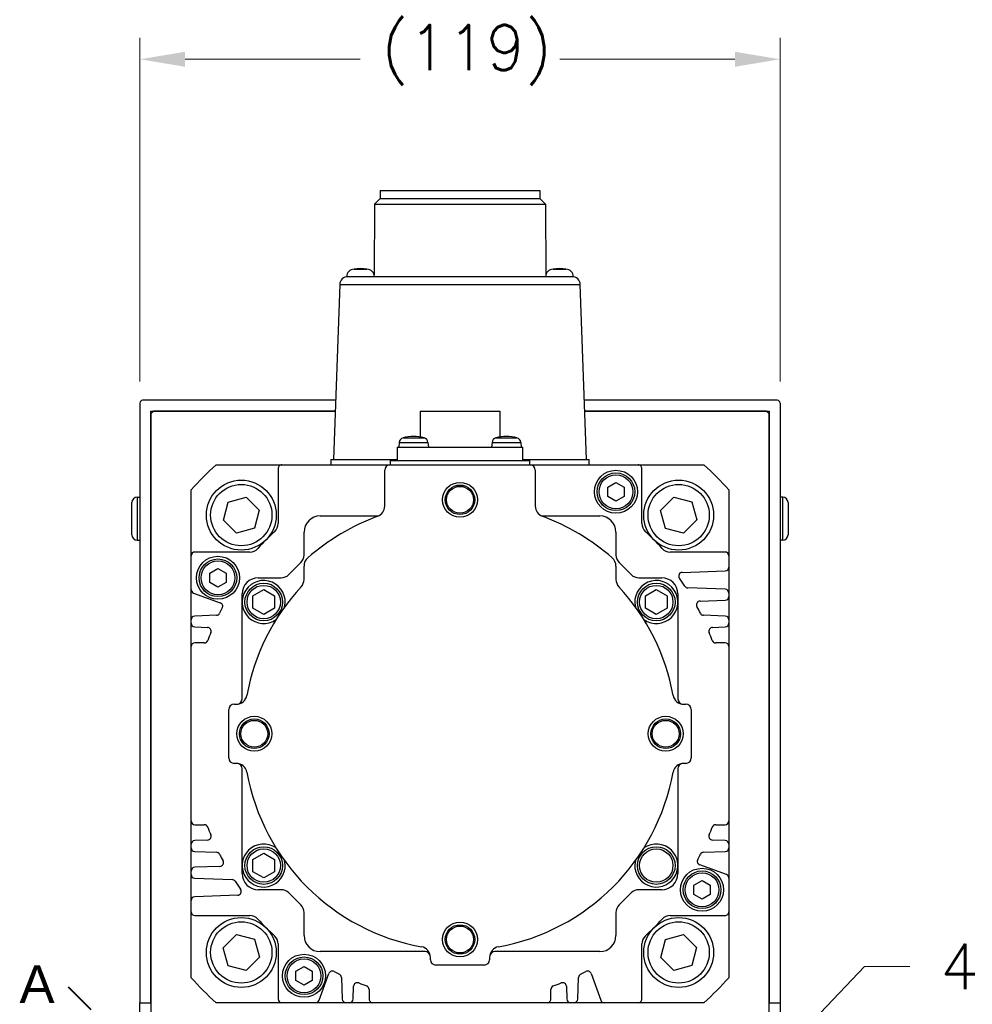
# Model space of a CAD drawing. Extents: x 24607 to 26292, y 16050 to 17238.
# Tile 5 of 20: x 25971 to 26148, y 16547 to 16730. Entities that reach past the tile are written whole.
import ezdxf

# ---------------------------------------------------------------- set-up
doc = ezdxf.new("R2010")
doc.units = 0
doc.header["$LTSCALE"] = 25.4
doc.linetypes.add('CHAIN', pattern=[0.3543, 0.2362, -0.0295, 0.0591, -0.0295])
doc.layers.get('0').update_dxf_attribs({"linetype": 'CONTINUOUS'})
doc.layers.get('Defpoints').update_dxf_attribs({"linetype": 'CONTINUOUS'})
doc.layers.add('ATA-DIM', color=252, linetype='CONTINUOUS', lineweight=25)
doc.layers.add('ATA-SECTION', color=3, linetype='CHAIN', lineweight=40)
doc.styles.get("Standard").update_dxf_attribs({"font": 'simplex.shx'})
doc.styles.add('주 문자 (ISO)', font='arial.ttf')
doc.dimstyles.new('ata_A1', dxfattribs={"dimtxt": 4.2, "dimasz": 4.2, "dimexe": 2, "dimexo": 2, "dimgap": 2, "dimtad": 0, "dimtih": 1, "dimtoh": 1, "dimdec": 6, "dimdsep": 46, "dimtxsty": 'Standard', "dimcen": 0, "dimclrd": 252, "dimclre": 252, "dimclrt": 4, "dimadec": 6, "dimazin": 2, "dimtfac": 1, "dimtdec": 6, "dimtofl": 0, "dimtmove": 0, "dimatfit": 3, "dimfxl": 0, "dimtolj": 1, "dimtzin": 0, "dimlwd": 0, "dimlwe": 0, "dimarcsym": 0})

# ---------------------------------------------------------------- blocks, each defined once
blk = doc.blocks.new('*D18976')
at = {"layer": 'ATA-DIM', "color": 252, "lineweight": 0}
for p, q in [((25993.61, 16662.98), (25993.61, 16726.89)), ((26112.61, 16662.98), (26112.61, 16726.89)), ((26002.01, 16722.89), (26034.53, 16722.89)), ((26104.21, 16722.89), (26071.68, 16722.89))]:
    blk.add_line(p, q, dxfattribs=at)
at = {"layer": 'ATA-DIM', "color": 252}
for points in [[(26002.01, 16724.29), (26002.01, 16721.49), (25993.61, 16722.89)], [(26104.21, 16721.49), (26104.21, 16724.29), (26112.61, 16722.89)]]:
    blk.add_solid(points, dxfattribs=at)
at = {"layer": 'Defpoints', "color": 0}
for p in [(26112.61, 16722.89), (25993.61, 16658.98), (26112.61, 16658.98)]:
    blk.add_point(p, dxfattribs=at)
at = {"layer": 'ATA-DIM', "color": 4, "ltscale": 0.2, "insert": (26038.53, 16729.28), "char_height": 8.4, "attachment_point": 1}
blk.add_mtext('\\A1;(119)', dxfattribs=at)
blk = doc.blocks.new('*D18984')
at = {"layer": 'ATA-DIM', "color": 252, "lineweight": 0}
for p, q in [((26128.32, 16554.21), (26106.89, 16531.73)), ((26136.74, 16554.21), (26128.32, 16554.21))]:
    blk.add_line(p, q, dxfattribs=at)
at = {"layer": 'ATA-DIM', "color": 252}
blk.add_solid([(26105.88, 16532.7), (26107.91, 16530.77), (26101.1, 16525.65)], dxfattribs=at)
at = {"layer": 'Defpoints', "color": 0}
for p in [(26101.1, 16525.65), (26093.51, 16517.69)]:
    blk.add_point(p, dxfattribs=at)
at = {"layer": 'ATA-DIM', "color": 4, "ltscale": 0.2, "insert": (26178.92, 16554.21), "char_height": 8.4, "attachment_point": 5}
blk.add_mtext('4-%%c11 THRU', dxfattribs=at)

msp = doc.modelspace()

# ---------------------------------------------------------------- linework, layer by layer
for p, q in [((26038.2383778, 16698.479795), (26038.2383778, 16696.979795)), ((26038.2383778, 16698.479795), (26067.9783778, 16698.479795)), ((26067.9783778, 16698.479795), (26067.9783778, 16696.979795)), ((26037.2383778, 16695.979795), (26037.1410042, 16682.8343476)), ((26038.2383778, 16696.979795), (26037.2383778, 16695.979795)), ((26037.2383778, 16695.979795), (26068.9783778, 16695.979795)), ((26038.2383778, 16696.979795), (26067.9783778, 16696.979795)), ((26067.9783778, 16696.979795), (26068.9783778, 16695.979795)), ((26068.9783778, 16695.979795), (26069.0757515, 16682.8343476)), ((26033.406484, 16683.875841), (26035.8102717, 16683.875841)), ((26070.406484, 16683.875841), (26072.8102717, 16683.875841)), ((26032.0083778, 16682.479795), (26032.2442172, 16682.479795)), ((26032.2442172, 16682.479795), (26073.9725385, 16682.479795)), ((26073.9725385, 16682.479795), (26074.2083778, 16682.479795)), ((26030.7451309, 16681.0321442), (26029.6083778, 16648.479795)), ((26030.7451309, 16681.0321442), (26075.4716248, 16681.0321442)), ((26076.6083778, 16648.479795), (26075.4716248, 16681.0321442)), ((26029.9925063, 16659.479795), (25994.1083778, 16659.479795)), ((26112.1083778, 16659.479795), (26076.2242494, 16659.479795)), ((25993.6083778, 16658.979795), (25993.6083778, 16547.479795)), ((25995.6083778, 16656.979795), (25996.1083778, 16657.479795)), ((25995.6083778, 16657.479795), (26029.9226648, 16657.479795)), ((25995.6083778, 16547.479795), (25995.6083778, 16657.479795)), ((26029.9226648, 16657.479795), (25996.1083778, 16657.479795)), ((26045.7083778, 16657.479795), (26045.7083778, 16652.6708834)), ((26045.7083778, 16657.479795), (26060.5083778, 16657.479795)), ((26060.5083778, 16657.479795), (26060.5083778, 16652.6708834)), ((26076.2940909, 16657.479795), (26110.6083778, 16657.479795)), ((26110.1083778, 16657.479795), (26076.2940909, 16657.479795)), ((26110.1083778, 16657.479795), (26110.6083778, 16656.979795)), ((26110.6083778, 16657.479795), (26110.6083778, 16547.479795)), ((26112.6083778, 16658.979795), (26112.6083778, 16547.479795)), ((25995.6083778, 16656.979795), (25995.6083778, 16525.6331957)), ((26110.6083778, 16525.6331957), (26110.6083778, 16656.979795)), ((26042.5187506, 16652.4999037), (26046.4380051, 16652.4999037)), ((26059.7787506, 16652.4999037), (26063.6980051, 16652.4999037)), ((26041.4083778, 16650.779795), (26064.8083778, 16650.779795)), ((26041.4083778, 16650.779795), (26041.4083778, 16648.279795)), ((26041.8025025, 16651.6270438), (26041.7283778, 16650.779795)), ((26041.8025025, 16651.6270438), (26047.1542532, 16651.6270438)), ((26047.1542532, 16651.6270438), (26047.2283778, 16650.779795)), ((26059.0625025, 16651.6270438), (26058.9883778, 16650.779795)), ((26059.0625025, 16651.6270438), (26064.4142532, 16651.6270438)), ((26064.4142532, 16651.6270438), (26064.4883778, 16650.779795)), ((26064.8083778, 16648.279795), (26064.8083778, 16650.779795)), ((26029.1083778, 16648.479795), (26029.1083778, 16647.479795)), ((26029.1083778, 16648.479795), (26041.4083778, 16648.479795)), ((26064.8083778, 16648.479795), (26077.1083778, 16648.479795)), ((26077.1083778, 16647.479795), (26077.1083778, 16648.479795)), ((26007.762485, 16647.479795), (26020.0069854, 16647.479795)), ((26019.3111603, 16646.7839699), (26019.3111603, 16636.5504597)), ((26020.0069854, 16647.479795), (26040.1083778, 16647.479795)), ((26039.1083778, 16639.8066481), (26039.1083778, 16646.479795)), ((26040.1083778, 16648.279795), (26066.1083778, 16648.279795)), ((26040.1083778, 16648.279795), (26040.1083778, 16647.479795)), ((26040.1083778, 16647.479795), (26066.1083778, 16647.479795)), ((26066.1083778, 16647.479795), (26066.1083778, 16648.279795)), ((26066.1083778, 16647.479795), (26086.2097687, 16647.479795)), ((26067.1083778, 16646.479795), (26067.1083778, 16639.8066481)), ((26086.2097687, 16647.479795), (26098.4542707, 16647.479795)), ((26086.9055937, 16636.5504597), (26086.9055937, 16646.7839699)), ((26003.108377, 16630.5811866), (26003.1083778, 16642.8256878)), ((26080.6083778, 16643.3458204), (26082.1083778, 16644.2118458)), ((26080.6083778, 16641.6137696), (26080.6083778, 16643.3458204)), ((26082.1083778, 16644.2118458), (26083.6083778, 16643.3458204)), ((26083.6083778, 16643.3458204), (26083.6083778, 16641.6137696)), ((26103.1083778, 16642.8256878), (26103.108377, 16630.5811866)), ((25993.1083778, 16641.479795), (25993.6083778, 16641.479795)), ((25993.1083778, 16641.479795), (25993.1083778, 16633.479795)), ((26009.9820825, 16640.5696232), (26013.3213811, 16641.4910813)), ((26013.3213811, 16641.4910813), (26015.7890365, 16639.059893)), ((26082.1083778, 16640.7477441), (26080.6083778, 16641.6137696)), ((26083.6083778, 16641.6137696), (26082.1083778, 16640.7477441)), ((26090.4143713, 16639.010078), (26092.8455596, 16641.4777334)), ((26092.8455596, 16641.4777334), (26096.1982061, 16640.6060903)), ((26113.1083778, 16641.479795), (26112.6083778, 16641.479795)), ((26113.1083778, 16633.479795), (26113.1083778, 16641.479795)), ((25992.1083778, 16634.479795), (25992.1083778, 16640.479795)), ((26009.1104394, 16637.2169767), (26009.9820825, 16640.5696232)), ((26096.1982061, 16640.6060903), (26097.1196642, 16637.2667917)), ((26114.1083778, 16640.479795), (26114.1083778, 16634.479795)), ((26015.7890365, 16639.059893), (26014.9173934, 16635.7072466)), ((26027.1083778, 16637.979795), (26037.9223849, 16637.979795)), ((26068.2943708, 16637.979795), (26079.1083778, 16637.979795)), ((26091.3358294, 16635.6707794), (26090.4143713, 16639.010078)), ((26011.5780948, 16634.7857884), (26009.1104394, 16637.2169767)), ((26014.9173934, 16635.7072466), (26011.5780948, 16634.7857884)), ((26094.6884759, 16634.7991363), (26091.3358294, 16635.6707794)), ((26097.1196642, 16637.2667917), (26094.6884759, 16634.7991363)), ((26024.1083778, 16630.7282221), (26024.1083778, 16634.979795)), ((26082.1083778, 16634.979795), (26082.1083778, 16630.7282221)), ((25993.1083778, 16633.479795), (25993.6083778, 16633.479795)), ((26113.1083778, 16633.479795), (26112.6083778, 16633.479795)), ((26003.108377, 16624.3089652), (26003.108377, 16630.5811866)), ((26014.0377123, 16631.2770117), (26003.8042021, 16631.2770117)), ((26102.412552, 16631.2770117), (26092.1790418, 16631.2770117)), ((26103.108377, 16630.5811866), (26103.108377, 16628.4698368)), ((26006.6083778, 16627.3458204), (26008.1083778, 16628.2118458)), ((26008.1083778, 16628.2118458), (26009.6083778, 16627.3458204)), ((26021.2741643, 16627.0655814), (26023.5225914, 16629.3140085)), ((26024.1083778, 16626.1862838), (26024.1083778, 16628.6657293)), ((26082.1083778, 16628.6657293), (26082.1083778, 16626.1862838)), ((26082.6941643, 16629.3140085), (26084.9425914, 16627.0655814)), ((26103.108377, 16628.4698368), (26103.108377, 16623.6468107)), ((26006.6083778, 16625.6137696), (26006.6083778, 16627.3458204)), ((26009.6083778, 16627.3458204), (26009.6083778, 16625.6137696)), ((26015.6083778, 16626.479795), (26019.8599507, 16626.479795)), ((26086.356805, 16626.479795), (26090.6083778, 16626.479795)), ((26094.4411112, 16627.4952188), (26102.4368359, 16627.7744357)), ((26008.1083778, 16624.7477441), (26006.6083778, 16625.6137696)), ((26009.6083778, 16625.6137696), (26008.1083778, 16624.7477441)), ((26102.4368359, 16624.3422119), (26095.4772444, 16624.5852462)), ((26003.108377, 16618.6766318), (26003.108377, 16624.3089652)), ((26003.5662159, 16623.6551035), (26008.5377689, 16621.8456062)), ((26012.6083778, 16621.979795), (26012.6083778, 16623.479795)), ((26014.6083778, 16623.1344955), (26016.6083778, 16624.289196)), ((26014.6083778, 16620.8250944), (26014.6083778, 16623.1344955)), ((26016.6083778, 16624.289196), (26018.6083778, 16623.1344955)), ((26018.6083778, 16623.1344955), (26018.6083778, 16620.8250944)), ((26087.6083778, 16623.1344955), (26089.6083778, 16624.289196)), ((26087.6083778, 16620.8250944), (26087.6083778, 16623.1344955)), ((26089.6083778, 16624.289196), (26091.6083778, 16623.1344955)), ((26091.6083778, 16623.1344955), (26091.6083778, 16620.8250944)), ((26093.6083778, 16623.479795), (26093.6083778, 16621.979795)), ((26103.108377, 16623.6468107), (26103.108377, 16623.00264)), ((26103.108377, 16623.00264), (26103.108377, 16618.6766318)), ((26012.6083778, 16603.979795), (26012.6083778, 16621.979795)), ((26093.6083778, 16621.979795), (26093.6083778, 16603.979795)), ((26097.7559382, 16622.1437783), (26102.4368359, 16622.3072389)), ((26007.8173649, 16619.5130237), (26003.7799181, 16619.372033)), ((26016.6083778, 16619.6703939), (26014.6083778, 16620.8250944)), ((26018.6083778, 16620.8250944), (26016.6083778, 16619.6703939)), ((26089.6083778, 16619.6703939), (26087.6083778, 16620.8250944)), ((26091.6083778, 16620.8250944), (26089.6083778, 16619.6703939)), ((26102.4368359, 16619.372033), (26098.3993892, 16619.5130237)), ((26003.108377, 16618.0324611), (26003.108377, 16618.6766318)), ((26003.108377, 16613.6825783), (26003.108377, 16618.0324611)), ((26003.7799181, 16617.3370599), (26006.1638088, 16617.2538126)), ((26100.0529452, 16617.2538126), (26102.4368359, 16617.3370599)), ((26103.108377, 16618.6766318), (26103.108377, 16618.0324611)), ((26103.108377, 16618.0324611), (26103.108377, 16613.6825783)), ((26003.108377, 16581.2770117), (26003.108377, 16613.6825783)), ((26005.563634, 16614.3784033), (26003.8042021, 16614.3784033)), ((26102.412552, 16614.3784033), (26100.6531201, 16614.3784033)), ((26103.108377, 16613.6825783), (26103.108377, 16581.2770117)), ((26011.1083778, 16602.979795), (26011.5293868, 16602.979795)), ((26094.6873689, 16602.979795), (26095.1083778, 16602.979795)), ((26010.1083778, 16592.979795), (26010.1083778, 16601.979795)), ((26096.1083778, 16601.979795), (26096.1083778, 16592.979795)), ((26011.5293868, 16591.979795), (26011.1083778, 16591.979795)), ((26095.1083778, 16591.979795), (26094.6873689, 16591.979795)), ((26012.6083778, 16572.979795), (26012.6083778, 16590.979795)), ((26093.6083778, 16590.979795), (26093.6083778, 16572.979795)), ((26003.108377, 16576.9271288), (26003.108377, 16581.2770117)), ((26003.8042021, 16580.5811866), (26005.563634, 16580.5811866)), ((26100.6531201, 16580.5811866), (26102.412552, 16580.5811866)), ((26103.108377, 16581.2770117), (26103.108377, 16576.9271288)), ((26003.108377, 16576.2829581), (26003.108377, 16576.9271288)), ((26006.1638088, 16577.7057773), (26003.7799181, 16577.62253)), ((26102.4368359, 16577.62253), (26100.0529452, 16577.7057773)), ((26103.108377, 16576.9271288), (26103.108377, 16576.2829581)), ((26003.108377, 16571.9569499), (26003.108377, 16576.2829581)), ((26003.7799181, 16575.5875569), (26007.8173649, 16575.4465662)), ((26014.6083778, 16574.1344955), (26016.6083778, 16575.289196)), ((26016.6083778, 16575.289196), (26018.6083778, 16574.1344955)), ((26098.3993892, 16575.4465662), (26102.4368359, 16575.5875569)), ((26103.108377, 16576.2829581), (26103.108377, 16570.6506247)), ((26014.6083778, 16571.8250944), (26014.6083778, 16574.1344955)), ((26018.6083778, 16574.1344955), (26018.6083778, 16571.8250944)), ((26003.108377, 16571.3127792), (26003.108377, 16571.9569499)), ((26008.4608159, 16572.8158116), (26003.7799181, 16572.6523511)), ((26012.6083778, 16571.479795), (26012.6083778, 16572.979795)), ((26016.6083778, 16570.6703939), (26014.6083778, 16571.8250944)), ((26018.6083778, 16571.8250944), (26016.6083778, 16570.6703939)), ((26093.6083778, 16572.979795), (26093.6083778, 16571.479795)), ((26102.6505382, 16571.3044864), (26097.6789851, 16573.1139837)), ((26003.108377, 16566.4897531), (26003.108377, 16571.3127792)), ((26003.7799181, 16570.617378), (26010.7395096, 16570.3743437)), ((26096.6083778, 16569.3458204), (26098.1083778, 16570.2118458)), ((26098.1083778, 16570.2118458), (26099.6083778, 16569.3458204)), ((26103.108377, 16570.6506247), (26103.108377, 16564.3784033)), ((26019.8599507, 16568.479795), (26015.6083778, 16568.479795)), ((26023.5225914, 16565.6455814), (26021.2741643, 16567.8940085)), ((26084.9425914, 16567.8940085), (26082.6941643, 16565.6455814)), ((26090.6083778, 16568.479795), (26086.356805, 16568.479795)), ((26096.6083778, 16567.6137696), (26096.6083778, 16569.3458204)), ((26099.6083778, 16569.3458204), (26099.6083778, 16567.6137696)), ((26003.108377, 16564.3784033), (26003.108377, 16566.4897531)), ((26011.7756429, 16567.4643711), (26003.7799181, 16567.1851542)), ((26098.1083778, 16566.7477441), (26096.6083778, 16567.6137696)), ((26099.6083778, 16567.6137696), (26098.1083778, 16566.7477441)), ((26003.1083778, 16552.1339021), (26003.108377, 16564.3784033)), ((26024.1083778, 16559.979795), (26024.1083778, 16564.2313678)), ((26082.1083778, 16564.2313678), (26082.1083778, 16559.979795)), ((26103.108377, 16564.3784033), (26103.1083778, 16552.1339021)), ((26003.8042021, 16563.6825783), (26014.0377123, 16563.6825783)), ((26092.1790418, 16563.6825783), (26102.412552, 16563.6825783)), ((26009.0970915, 16557.6927982), (26011.5282798, 16560.1604536)), ((26011.5282798, 16560.1604536), (26014.8809262, 16559.2888105)), ((26014.8809262, 16559.2888105), (26015.8023844, 16555.9495119)), ((26090.4277192, 16555.8996969), (26091.2993623, 16559.2523434)), ((26091.2993623, 16559.2523434), (26094.6386609, 16560.1738015)), ((26094.6386609, 16560.1738015), (26097.1063163, 16557.7426132)), ((26010.0185496, 16554.3534996), (26009.0970915, 16557.6927982)), ((26019.3111603, 16558.4091302), (26019.3111603, 16548.17562)), ((26046.6083778, 16556.979795), (26027.1083778, 16556.979795)), ((26079.1083778, 16556.979795), (26059.6083778, 16556.979795)), ((26086.9055937, 16548.17562), (26086.9055937, 16558.4091302)), ((26097.1063163, 16557.7426132), (26096.2346732, 16554.3899667)), ((26015.8023844, 16555.9495119), (26013.3711961, 16553.4818565)), ((26047.6083778, 16555.479795), (26047.6083778, 16555.9008039)), ((26058.6083778, 16555.9008039), (26058.6083778, 16555.479795)), ((26092.8953746, 16553.4685086), (26090.4277192, 16555.8996969)), ((26013.3711961, 16553.4818565), (26010.0185496, 16554.3534996)), ((26022.6083778, 16553.3458204), (26024.1083778, 16554.2118458)), ((26022.6083778, 16551.6137696), (26022.6083778, 16553.3458204)), ((26024.1083778, 16554.2118458), (26025.6083778, 16553.3458204)), ((26025.6083778, 16553.3458204), (26025.6083778, 16551.6137696)), ((26057.6083778, 16554.479795), (26048.6083778, 16554.479795)), ((26096.2346732, 16554.3899667), (26092.8953746, 16553.4685086)), ((26024.1083778, 16550.7477441), (26022.6083778, 16551.6137696)), ((26025.6083778, 16551.6137696), (26024.1083778, 16550.7477441)), ((26026.9330684, 16547.9376338), (26028.7425657, 16552.9091868)), ((26031.0751483, 16552.1887828), (26031.216139, 16548.1513361)), ((26075.000615, 16548.1513361), (26075.1416058, 16552.1887828)), ((26077.4741883, 16552.9091868), (26079.2836856, 16547.9376338)), ((26033.251112, 16548.1513361), (26033.3343593, 16550.5352268)), ((26036.2097687, 16549.9350519), (26036.2097687, 16548.17562)), ((26070.0069854, 16548.17562), (26070.0069854, 16549.9350519)), ((26072.8823947, 16550.5352268), (26072.965642, 16548.1513361)), ((25993.6083778, 16543.979795), (25993.6083778, 16547.479795)), ((25993.6083778, 16547.479795), (25995.6083778, 16547.479795)), ((26020.0069854, 16547.479795), (26007.762485, 16547.479795)), ((26026.2792068, 16547.479795), (26020.0069854, 16547.479795)), ((26031.9115402, 16547.479795), (26026.2792068, 16547.479795)), ((26032.5557109, 16547.479795), (26031.9115402, 16547.479795)), ((26036.9055937, 16547.479795), (26032.5557109, 16547.479795)), ((26069.3111603, 16547.479795), (26036.9055937, 16547.479795)), ((26073.6610432, 16547.479795), (26069.3111603, 16547.479795)), ((26074.3052139, 16547.479795), (26073.6610432, 16547.479795)), ((26079.9375473, 16547.479795), (26074.3052139, 16547.479795)), ((26086.2097687, 16547.479795), (26079.9375473, 16547.479795)), ((26098.4542707, 16547.479795), (26086.2097687, 16547.479795)), ((26110.6083778, 16547.479795), (26112.6083778, 16547.479795)), ((26112.6083778, 16547.479795), (26112.6083778, 16543.979795))]:
    msp.add_line(p, q)
for centre, radius in [((26082.1083778, 16642.479795), 4), ((26082.1083778, 16642.479795), 3.5), ((26082.1083778, 16642.479795), 3.15), ((26012.4497379, 16638.1384349), 6.5), ((26012.4497379, 16638.1384349), 5.7), ((26053.1083778, 16640.979795), 3.25), ((26053.1083778, 16640.979795), 2.75), ((26053.1083778, 16640.979795), 2.5), ((26093.7670178, 16638.1384349), 6.5), ((26093.7670178, 16638.1384349), 5.7), ((26008.1083778, 16626.479795), 4), ((26008.1083778, 16626.479795), 3.5), ((26008.1083778, 16626.479795), 3.15), ((26016.6083778, 16621.979795), 3.5), ((26016.6083778, 16621.979795), 3.1), ((26089.6083778, 16621.979795), 3.5), ((26089.6083778, 16621.979795), 3.1), ((26014.8583778, 16597.479795), 3.25), ((26091.3583778, 16597.479795), 3.25), ((26014.8583778, 16597.479795), 2.75), ((26014.8583778, 16597.479795), 2.5), ((26091.3583778, 16597.479795), 2.75), ((26091.3583778, 16597.479795), 2.5), ((26016.6083778, 16572.979795), 3.5), ((26016.6083778, 16572.979795), 3.1), ((26089.6083778, 16572.979795), 3.5), ((26089.6083778, 16572.979795), 3.1), ((26098.1083778, 16568.479795), 4), ((26098.1083778, 16568.479795), 3.5), ((26098.1083778, 16568.479795), 3.15), ((26012.4497379, 16556.821155), 6.5), ((26012.4497379, 16556.821155), 5.7), ((26053.1083778, 16559.229795), 3.25), ((26093.7670178, 16556.821155), 6.5), ((26093.7670178, 16556.821155), 5.7), ((26053.1083778, 16559.229795), 2.75), ((26053.1083778, 16559.229795), 2.5), ((26024.1083778, 16552.479795), 4), ((26024.1083778, 16552.479795), 3.5), ((26024.1083778, 16552.479795), 3.15)]:
    msp.add_circle(centre, radius)
for centre, radius, start, end in [((26033.5049928, 16682.3790792), 1.5, 93.765468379, 176.150043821), ((26034.6083778, 16676.979795), 7, 80.113375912, 99.886624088), ((26035.7117629, 16682.3790792), 1.5, 3.849956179, 86.234531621), ((26070.5049928, 16682.3790792), 1.5, 93.765468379, 176.150043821), ((26071.6083778, 16676.979795), 7, 80.113375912, 99.886624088), ((26072.7117629, 16682.3790792), 1.5, 3.849956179, 86.234531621), ((26032.2442172, 16680.979795), 1.5, 90, 178), ((26073.9725385, 16680.979795), 1.5, 2, 90), ((25994.1083778, 16658.979795), 0.5, 90, 180), ((26112.1083778, 16658.979795), 0.5, 0, 90), ((26042.7986972, 16651.5398881), 1, 106.257021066, 175), ((26044.4783778, 16645.779795), 7, 73.742973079, 106.257026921), ((26046.1580585, 16651.5398881), 1, 5, 73.742978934), ((26060.0586972, 16651.5398881), 1, 106.257021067, 175), ((26061.7383778, 16645.779795), 7, 73.742973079, 106.257026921), ((26063.4180585, 16651.5398881), 1, 5, 73.742978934), ((26053.1083778, 16597.479795), 67.5, 132.205446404, 137.794553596), ((26020.0069854, 16646.7839699), 0.695825, 89.999999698, 180), ((26040.1083778, 16646.479795), 1, 90, 180), ((26066.1083778, 16646.479795), 1, 0, 90), ((26086.2097687, 16646.7839699), 0.6958251, 0, 90.000000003), ((26053.1083778, 16597.479795), 67.5, 42.205446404, 47.794553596), ((25993.1083778, 16640.479795), 1, 90, 180), ((26113.1083778, 16640.479795), 1, 0, 90), ((26037.1083778, 16639.8066481), 2, 290.707124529, 0), ((26069.1083778, 16639.8066481), 2, 180, 249.292875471), ((26027.1083778, 16634.979795), 3, 90, 180), ((26053.1083778, 16597.479795), 43.25, 110.707124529, 130.885192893), ((26053.1083778, 16597.479795), 43.25, 49.114807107, 69.292875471), ((26079.1083778, 16634.979795), 3, 0, 90), ((26017.3230887, 16636.5504597), 1.9880716, 312.486940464, 0), ((26088.8936653, 16636.5504597), 1.9880716, 180, 227.513059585), ((25993.1083778, 16634.479795), 1, 180, 270), ((26053.108377, 16597.479795), 50.9940358, 132.486940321, 137.513059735), ((26053.108377, 16597.479795), 50.9940358, 42.486939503, 47.513059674), ((26113.1083778, 16634.479795), 1, 270, 0), ((26014.0377123, 16633.2650832), 1.9880716, 269.99999977, 317.513059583), ((26092.1790418, 16633.2650832), 1.9880716, 222.486959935, 270.000000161), ((26003.8042021, 16630.5811866), 0.6958251, 90.00000122, 180), ((26022.1083778, 16630.7282221), 2, 315, 0), ((26026.1083778, 16628.6657293), 2, 130.885192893, 180), ((26080.1083778, 16628.6657293), 2, 0, 49.114807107), ((26084.1083778, 16630.7282221), 2, 180, 225), ((26102.412552, 16630.5811866), 0.6958251, 0, 90), ((26102.412552, 16628.4698368), 0.6958251, 271.999999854, 0), ((26015.6083778, 16623.479795), 3, 90, 180), ((26019.8599507, 16628.479795), 2, 270, 315), ((26086.356805, 16628.479795), 2, 225, 270), ((26090.6083778, 16623.479795), 3, 0, 90), ((26094.4653951, 16626.7998176), 0.6958251, 91.999999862, 215.334701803), ((26053.108377, 16597.479795), 50, 33.256317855, 35.334701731), ((26016.6083778, 16621.979795), 4, 347.077132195, 305.181246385), ((26053.1083778, 16597.479795), 40.25, 137.199825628, 169.77496314), ((26022.1083778, 16626.1862838), 2, 317.199850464, 0), ((26084.1083778, 16626.1862838), 2, 180, 222.800173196), ((26053.1083778, 16597.479795), 40.25, 10.22503686, 42.800173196), ((26089.6083778, 16621.979795), 4, 234.818753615, 192.922867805), ((26095.5015284, 16625.2806473), 0.695825, 213.25631749, 267.999999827), ((26003.8042021, 16624.3089652), 0.695825, 179.999998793, 249.999999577), ((26102.412552, 16623.6468107), 0.6958251, 0, 88.000000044), ((26102.412552, 16623.00264), 0.6958251, 271.999999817, 0), ((26053.108377, 16597.4797949), 50, 152.112964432, 153.363294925), ((26008.2997827, 16621.1917446), 0.695825, 332.11296468, 69.999999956), ((26097.7802221, 16621.4483771), 0.6958251, 91.999999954, 208.223150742), ((26053.108377, 16597.479795), 50, 26.636804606, 28.215582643), ((26003.8042021, 16618.6766318), 0.6958251, 92.000000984, 180), ((26007.7930809, 16620.2084249), 0.6958251, 271.999999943, 333.356032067), ((26098.4236731, 16620.2084249), 0.695825, 206.636804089, 267.999999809), ((26102.412552, 16618.6766318), 0.6958251, 0, 88.000000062), ((26003.8042021, 16618.0324611), 0.695825, 179.999999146, 268.000000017), ((26006.1395249, 16616.5584115), 0.6958251, 337.893147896, 88.000000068), ((26100.0772291, 16616.5584115), 0.6958251, 91.999999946, 202.104765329), ((26102.412552, 16618.0324611), 0.6958251, 271.99999981, 0), ((26053.108377, 16597.4797948), 50, 157.893147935, 159.692475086), ((26053.1083771, 16597.4797948), 50, 20.307524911, 22.106881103), ((26003.8042021, 16613.6825783), 0.6958251, 90, 180), ((26005.563634, 16615.0742284), 0.695825, 269.99999962, 339.692474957), ((26100.6531201, 16615.0742284), 0.6958251, 200.307525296, 270.000000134), ((26102.412552, 16613.6825783), 0.6958251, 0, 90), ((26011.5293868, 16604.979795), 2, 270, 349.77496314), ((26094.6873689, 16604.979795), 2, 190.22503686, 270), ((26011.1083778, 16601.979795), 1, 90, 180), ((26011.6083778, 16603.979795), 1, 280.907887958, 0), ((26094.6083778, 16603.979795), 1, 180, 259.092112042), ((26095.1083778, 16601.979795), 1, 0, 90), ((26011.1083778, 16592.979795), 1, 180, 270), ((26011.5293868, 16589.979795), 2, 10.22503686, 90), ((26011.6083778, 16590.979795), 1, 0, 79.092112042), ((26094.6873689, 16589.979795), 2, 90, 169.77496314), ((26094.6083778, 16590.979795), 1, 100.907887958, 180), ((26095.1083778, 16592.979795), 1, 270, 0), ((26053.1083778, 16597.479795), 40.25, 190.22503686, 259.77496314), ((26053.1083778, 16597.479795), 40.25, 280.22503686, 349.77496314), ((26003.8042021, 16581.2770116), 0.695825, 180, 270), ((26005.563634, 16579.8853616), 0.6958251, 20.307524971, 90.000000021), ((26100.6531201, 16579.8853616), 0.6958251, 89.999999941, 159.692475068), ((26102.412552, 16581.2770117), 0.695825, 270, 0), ((26053.108377, 16597.4797951), 50, 200.307524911, 202.106909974), ((26053.1083771, 16597.4797951), 50, 337.893147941, 339.692475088), ((26003.8042021, 16576.9271288), 0.6958251, 92.000000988, 180), ((26006.1395249, 16578.4011785), 0.6958251, 271.999999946, 22.102690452), ((26016.6083778, 16572.979795), 4, 54.818753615, 12.922867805), ((26089.6083778, 16572.979795), 4, 167.077132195, 125.181246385), ((26100.0772291, 16578.4011785), 0.695825, 157.893147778, 268.00000011), ((26102.412552, 16576.9271288), 0.6958251, 0, 88.000000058), ((26003.8042021, 16576.2829581), 0.695825, 179.999999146, 267.999999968), ((26007.7930809, 16574.751165), 0.695825, 26.636804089, 87.999999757), ((26098.4236731, 16574.751165), 0.6958251, 91.999999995, 153.356031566), ((26102.412552, 16576.2829581), 0.6958251, 271.999999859, 0), ((26053.108377, 16597.4797949), 50, 206.636804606, 208.215804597), ((26008.4365319, 16573.5112128), 0.6958251, 271.999999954, 28.207201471), ((26097.9169713, 16573.7678453), 0.695825, 152.112964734, 249.999999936), ((26053.1083771, 16597.4797951), 50, 332.112964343, 333.363294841), ((26003.8042021, 16571.9569499), 0.6958251, 92.000000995, 180), ((26015.6083778, 16571.479795), 3, 180, 270), ((26090.6083778, 16571.479795), 3, 270, 0), ((26003.8042021, 16571.3127792), 0.695825, 179.999999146, 268.000000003), ((26010.7152256, 16569.6789426), 0.6958251, 33.256263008, 88.0000004), ((26053.108377, 16597.479795), 50, 213.256318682, 215.334701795), ((26102.412552, 16570.6506247), 0.6958251, 0, 69.999999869), ((26011.7513589, 16568.1597723), 0.6958251, 271.999999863, 35.334701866), ((26019.8599507, 16566.479795), 2, 45, 90), ((26086.356805, 16566.479795), 2, 90, 135), ((26003.8042021, 16566.4897531), 0.6958251, 92.000001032, 180), ((26003.8042021, 16564.3784033), 0.695825, 180, 270), ((26022.1083778, 16564.2313678), 2, 0, 45), ((26084.1083778, 16564.2313678), 2, 135, 180), ((26102.412552, 16564.3784033), 0.695825, 269.999999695, 0), ((26014.0377123, 16561.6945067), 1.9880716, 42.486906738, 90.000000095), ((26053.108377, 16597.4797949), 50.9940358, 222.48694157, 227.513059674), ((26053.108377, 16597.4797949), 50.9940358, 312.486940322, 317.513059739), ((26092.1790418, 16561.6945067), 1.9880716, 89.999999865, 137.513059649), ((26017.3230888, 16558.4091302), 1.9880716, 0, 47.513059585), ((26027.1083778, 16559.979795), 3, 180, 270), ((26079.1083778, 16559.979795), 3, 270, 0), ((26088.8936653, 16558.4091302), 1.9880716, 132.486940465, 180), ((26045.6083778, 16555.9008039), 2, 0, 79.77496314), ((26046.6083778, 16555.979795), 1, 10.907887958, 90), ((26060.6083778, 16555.9008039), 2, 100.22503686, 180), ((26059.6083778, 16555.979795), 1, 90, 169.092112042), ((26048.6083778, 16555.479795), 1, 180, 270), ((26057.6083778, 16555.479795), 1, 270, 0), ((26029.3964274, 16552.6712007), 0.6958251, 62.112885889, 159.999999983), ((26053.1083774, 16597.4797947), 50, 242.112965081, 243.363177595), ((26053.1083766, 16597.4797947), 50, 296.63680519, 297.887036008), ((26076.8203266, 16552.6712007), 0.695825, 19.999999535, 117.88703607), ((26053.1083778, 16597.479795), 67.5, 222.205446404, 227.794553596), ((26030.3797471, 16552.1644989), 0.695825, 1.999999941, 63.364431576), ((26075.8370069, 16552.1644989), 0.695825, 116.636805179, 178.000000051), ((26053.1083778, 16597.479795), 67.5, 312.205446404, 317.794553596), ((26034.0297605, 16550.5109428), 0.6958251, 67.893203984, 177.999999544), ((26053.1083773, 16597.4797949), 50, 247.893146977, 249.692365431), ((26035.5139436, 16549.9350519), 0.6958251, 0, 69.700340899), ((26070.7028104, 16549.9350519), 0.6958251, 110.307524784, 180), ((26053.1083769, 16597.4797949), 50, 290.307524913, 292.106852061), ((26072.1869935, 16550.5109428), 0.695825, 1.999999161, 112.106852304), ((26020.0069854, 16548.17562), 0.6958251, 180, 270), ((26026.2792068, 16548.17562), 0.695825, 269.99999996, 340.000000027), ((26031.9115402, 16548.17562), 0.6958251, 182.000001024, 270.000000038), ((26032.5557109, 16548.17562), 0.695825, 270.000000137, 357.999999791), ((26036.9055937, 16548.17562), 0.6958251, 180, 270.000000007), ((26069.3111603, 16548.17562), 0.695825, 269.999999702, 0), ((26073.6610432, 16548.17562), 0.6958251, 182.00000094, 270.000000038), ((26074.3052139, 16548.17562), 0.695825, 269.999998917, 358.000000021), ((26079.9375473, 16548.17562), 0.695825, 199.999999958, 270.000000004), ((26086.2097687, 16548.17562), 0.695825, 269.999999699, 0)]:
    msp.add_arc(centre, radius, start, end)
at = {"layer": 'ATA-SECTION'}
msp.add_line((25980.2518754, 16550.4454553), (25987.3679234, 16543.3187457), dxfattribs=at)

# ---------------------------------------------------------------- texts
at = {"layer": 'ATA-SECTION', "insert": (25971.2064751, 16547.4450042), "char_height": 6.9999999, "attachment_point": 7, "style": '주 문자 (ISO)'}
msp.add_mtext('A', dxfattribs=at)

# ---------------------------------------------------------------- dimensions: what is measured, and where the dimension line sits
at = {"layer": 'ATA-DIM'}
dim = msp.add_linear_dim(base=(26112.6083778, 16722.8919257), p1=(25993.6083778, 16658.979795), p2=(26112.6083778, 16658.979795), angle=180, text='(<>)', dimstyle='ata_A1', override={"dimscale": 2, "dimdec": 3, "dimtol": 0, "dimlim": 0, "dimtp": 0, "dimtm": 0, "dimtfac": 0.857143, "dimtdec": 2, "dimtolj": 1, "dimtzin": 0}, dxfattribs=at)
dim.commit()
dim.dimension.update_dxf_attribs({"geometry": '*D18976', "text_midpoint": (26053.1083778, 16722.8919257), "dimtype": 160})
dim = msp.add_diameter_dim_2p(p1=(26093.5074972, 16517.6930692), p2=(26101.0976061, 16525.6548684), text='4-<> THRU', dimstyle='ata_A1', override={"dimscale": 2, "dimtp": 0.1, "dimtm": 0.1, "dimtfac": 0.71, "dimtdec": 3, "dimtolj": 0, "dimtzin": 8}, dxfattribs=at)
dim.commit()
dim.dimension.update_dxf_attribs({"geometry": '*D18984', "text_midpoint": (26178.919279, 16554.2095964), "dimtype": 163})

doc.saveas('drawing.dxf')
